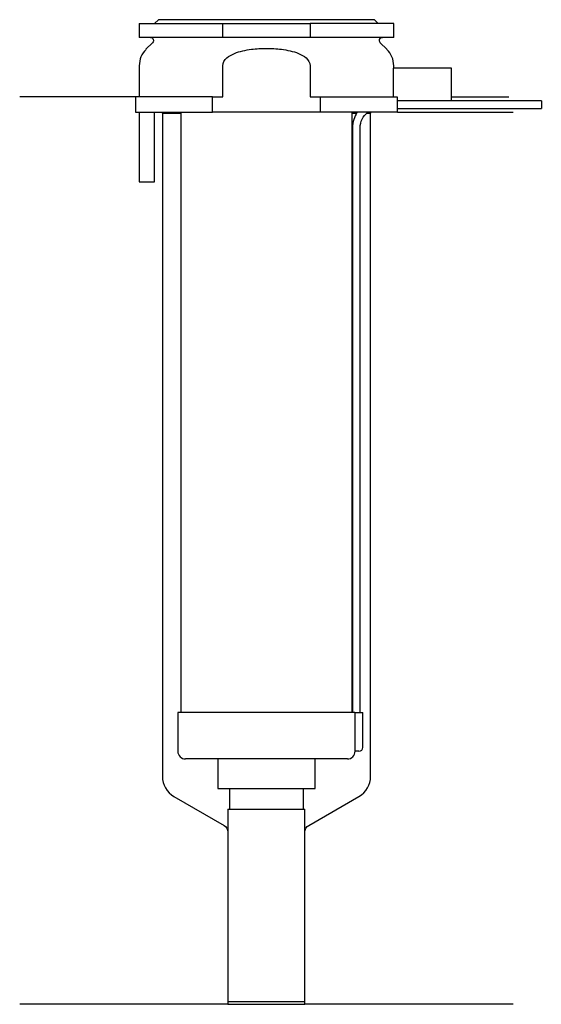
# Model space of a CAD drawing. Header units: millimetres. Extents: x 26 to 93, y 157 to 284.
import ezdxf

# ---------------------------------------------------------------- set-up
doc = ezdxf.new("R2010")
doc.units = ezdxf.units.MM
doc.layers.add('201', color=7, linetype='Continuous')
doc.layers.add('30', color=7, linetype='Continuous')

msp = doc.modelspace()

# ---------------------------------------------------------------- linework, layer by layer
at = {"layer": '201', "color": 113}
for p, q in [((40.53, 274.31), (25.53, 274.31)), ((40.53, 274.31), (40.53, 272.31)), ((81.53, 274.31), (88.96, 274.31)), ((43.93, 272.31), (44.03, 272.21)), ((44.03, 272.21), (44.03, 186.25)), ((44.03, 272.21), (46.43, 272.21)), ((68.63, 272.21), (69.24, 272.21)), ((70.55, 272.21), (71.03, 272.21)), ((71.03, 272.21), (71.13, 272.31)), ((71.03, 186.25), (71.03, 272.21)), ((74.53, 272.31), (89.53, 272.31)), ((45.53, 183.66), (52.03, 179.9)), ((63.02, 179.9), (69.53, 183.66)), ((52.53, 179.04), (52.53, 156.71)), ((62.52, 156.71), (62.52, 179.04)), ((52.53, 156.71), (25.53, 156.71)), ((52.53, 156.71), (62.52, 156.71)), ((89.53, 156.71), (62.52, 156.71))]:
    msp.add_line(p, q, dxfattribs=at)
for centre, start, end in [((47.03, 186.25), 180, 240), ((68.03, 186.25), -60, 0)]:
    msp.add_arc(centre, 3, start, end, dxfattribs=at)
at = {"layer": '201', "color": 113, "extrusion": (0, 0, -1)}
for centre, start, end in [((-51.53, 179.04), 120, 180), ((-63.52, 179.04), 0, 60)]:
    msp.add_arc(centre, 1, start, end, dxfattribs=at)
at = {"layer": '30', "color": 113}
for p, q in [((41.03, 283.81), (41.03, 282.01)), ((41.03, 283.81), (51.87, 283.81)), ((43.53, 284.31), (43.03, 283.81)), ((71.53, 284.31), (43.53, 284.31)), ((51.87, 282.01), (51.87, 283.81)), ((51.87, 283.81), (63.18, 283.81)), ((63.18, 283.81), (63.18, 282.01)), ((74.03, 283.81), (63.18, 283.81)), ((72.03, 283.81), (71.53, 284.31)), ((74.03, 282.01), (74.03, 283.81)), ((51.87, 282.01), (41.03, 282.01)), ((63.18, 282.01), (51.87, 282.01)), ((74.03, 282.01), (63.18, 282.01)), ((42.76, 281.33), (41.9, 280.48)), ((73.15, 280.48), (72.29, 281.33)), ((41.03, 278.35), (41.03, 274.31)), ((51.87, 274.31), (51.87, 278.35)), ((63.18, 278.35), (63.18, 274.31)), ((74.03, 278.01), (74.03, 278.35)), ((73.98, 278.01), (73.98, 274.31)), ((81.53, 278.01), (73.98, 278.01)), ((81.53, 273.81), (81.53, 278.01)), ((50.54, 274.31), (40.53, 274.31)), ((40.53, 274.31), (40.53, 272.31)), ((50.54, 274.31), (51.87, 274.31)), ((50.54, 272.31), (50.54, 274.31)), ((63.18, 274.31), (64.51, 274.31)), ((64.51, 274.31), (74.48, 274.31)), ((64.51, 274.31), (64.51, 272.31)), ((74.48, 274.31), (74.48, 273.81)), ((81.53, 273.81), (74.48, 273.81)), ((93.18, 273.81), (74.53, 273.81)), ((93.18, 273.81), (93.18, 272.81)), ((40.53, 272.31), (50.54, 272.31)), ((41.03, 272.31), (41.03, 263.31)), ((43.03, 263.31), (43.03, 272.31)), ((46.43, 272.31), (46.43, 194.51)), ((64.51, 272.31), (50.54, 272.31)), ((74.53, 272.31), (64.51, 272.31)), ((68.63, 194.51), (68.63, 272.31)), ((74.53, 272.31), (74.53, 272.81)), ((74.53, 272.81), (93.18, 272.81)), ((68.68, 270.31), (68.68, 194.51)), ((69.68, 194.51), (69.68, 270.31)), ((41.03, 263.31), (43.03, 263.31)), ((46.03, 194.51), (46.03, 189.51)), ((69, 194.51), (46.03, 194.51)), ((69, 194.51), (69, 190.01)), ((69, 194.51), (70.03, 194.51)), ((70.03, 190.01), (70.03, 194.51)), ((69.53, 189.51), (69.02, 189.51)), ((68.03, 188.51), (47.03, 188.51)), ((51.23, 188.51), (51.23, 184.69)), ((63.83, 184.69), (63.83, 188.51)), ((51.23, 184.69), (63.83, 184.69)), ((52.72, 184.69), (52.72, 181.99)), ((62.33, 181.99), (62.33, 184.69)), ((52.53, 181.99), (52.53, 157.09)), ((52.53, 181.99), (62.52, 181.99)), ((62.52, 157.09), (62.52, 181.99)), ((52.53, 157.09), (62.52, 157.09))]:
    msp.add_line(p, q, dxfattribs=at)
at = {"layer": '30', "color": 113, "extrusion": (0, 0, -1)}
for centre, radius, start, end in [((-42.48, 281.61), 0.4, 90, 225), ((-72.58, 281.61), 0.4, -45, 90), ((-72.18, 270.31), 2.5, 0, 53.1142)]:
    msp.add_arc(centre, radius, start, end, dxfattribs=at)
at = {"layer": '30', "color": 113}
for centre, radius, start, end in [((44.03, 278.35), 3, 135, 180), ((71.03, 278.35), 3, 0, 45), ((72.18, 270.31), 3.5, 145.092, 180), ((47.03, 189.51), 1, 180, 270), ((68.03, 189.51), 1, -90, 0), ((69.53, 190.01), 0.5, -90, 0)]:
    msp.add_arc(centre, radius, start, end, dxfattribs=at)
for points, knots in [([(51.87, 278.35), (51.87, 278.74), (52.1, 279.1), (52.67, 279.61), (53.02, 279.79), (54.07, 280.23), (54.83, 280.38), (55.58, 280.48)], [0, 0, 0, 0, 0.25, 0.25, 0.5, 0.5, 1, 1, 1, 1]), ([(55.58, 280.48), (56.22, 280.56), (56.87, 280.6), (57.84, 280.6), (58.17, 280.59), (58.82, 280.55), (59.15, 280.52), (59.47, 280.48)], [0, 0, 0, 0, 0.5, 0.5, 0.75, 0.75, 1, 1, 1, 1]), ([(59.47, 280.48), (60.22, 280.38), (60.98, 280.23), (62.04, 279.79), (62.38, 279.61), (62.95, 279.09), (63.18, 278.74), (63.18, 278.35)], [0, 0, 0, 0, 0.5, 0.5, 0.75, 0.75, 1, 1, 1, 1]), ([(74.53, 272.81), (74.53, 272.83), (74.52, 272.84), (74.52, 272.86), (74.52, 272.88), (74.52, 272.92), (74.52, 272.94), (74.52, 273.01), (74.52, 273.06), (74.52, 273.18), (74.52, 273.25), (74.52, 273.35), (74.52, 273.38), (74.52, 273.44), (74.52, 273.47), (74.52, 273.53), (74.52, 273.56), (74.52, 273.62), (74.52, 273.64), (74.52, 273.69), (74.52, 273.71), (74.52, 273.75), (74.52, 273.76), (74.52, 273.79), (74.53, 273.8), (74.53, 273.81), (74.53, 273.81)], [0, 0, 0, 0, 0.124935, 0.124935, 0.187403, 0.187403, 0.249871, 0.249871, 0.374806, 0.374806, 0.499741, 0.499741, 0.562209, 0.562209, 0.624677, 0.624677, 0.687144, 0.687144, 0.749612, 0.749612, 0.81208, 0.81208, 0.874547, 0.874547, 0.937015, 1, 1, 1, 1]), ([(69, 190.01), (69, 189.96), (69, 189.9), (69, 189.8), (69, 189.75), (69, 189.66), (69.01, 189.62), (69.01, 189.56), (69.01, 189.54), (69.02, 189.53), (69.02, 189.52), (69.02, 189.51)], [0, 0, 0, 0, 0.208381, 0.208381, 0.416996, 0.416996, 0.625825, 0.625825, 0.83609, 0.83609, 1, 1, 1, 1])]:
    msp.add_open_spline(points, degree=3, knots=knots, dxfattribs=at)

doc.saveas('drawing.dxf')
